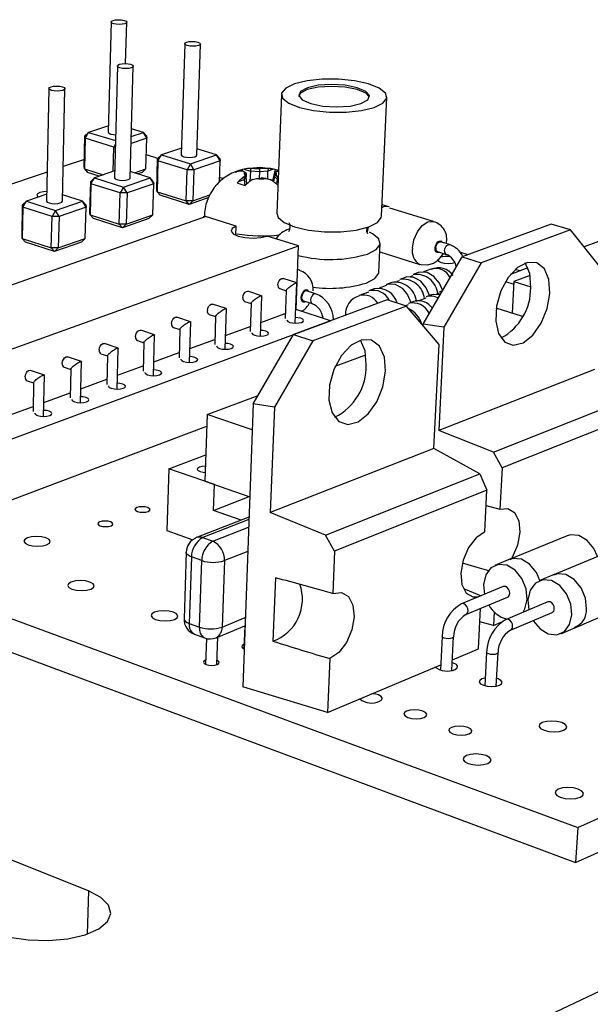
# Model space of a CAD drawing. Extents: x 0 to 194, y 0 to 154.
# Tile 6 of 7: x 149 to 167, y 123 to 154. Entities that reach past the tile are written whole.
import ezdxf

# ---------------------------------------------------------------- set-up
doc = ezdxf.new("R2010")
doc.units = 0
doc.layers.get('0').update_dxf_attribs({"linetype": 'CONTINUOUS'})

msp = doc.modelspace()

# ---------------------------------------------------------------- linework, layer by layer
at = {"color": 7, "linetype": 'CONTINUOUS'}
for p, q in [((152.195, 153.603), (152.105, 150.132)), ((152.651, 152.293), (152.686, 153.595)), ((154.512, 152.918), (154.403, 149.423)), ((154.894, 149.413), (155.006, 152.908)), ((152.391, 152.22), (152.298, 148.701)), ((152.793, 148.692), (152.89, 152.211)), ((150.235, 151.509), (150.158, 147.966)), ((150.657, 147.959), (150.738, 151.502)), ((157.559, 151.324), (157.416, 147.579)), ((160.713, 147.487), (160.884, 151.236)), ((151.485, 150.127), (151.369, 150.015)), ((151.378, 149.946), (151.485, 150.127)), ((152.111, 150.338), (151.485, 150.127)), ((151.485, 150.127), (152.329, 149.866)), ((152.829, 149.998), (153.213, 150.127)), ((153.213, 150.127), (152.836, 150.243)), ((153.321, 149.946), (153.213, 150.127)), ((153.311, 150.015), (153.213, 150.127)), ((151.346, 149.047), (151.369, 150.015)), ((151.378, 149.946), (151.354, 148.977)), ((151.378, 149.946), (151.369, 150.015)), ((152.28, 149.666), (151.378, 149.946)), ((152.326, 149.744), (152.28, 149.666)), ((153.321, 149.946), (152.823, 149.777)), ((153.293, 148.977), (153.321, 149.946)), ((153.311, 150.015), (153.321, 149.946)), ((152.26, 148.899), (152.28, 149.666)), ((152.324, 149.666), (152.28, 149.666)), ((154.409, 149.634), (153.777, 149.418)), ((155.519, 149.418), (154.9, 149.608)), ((151.351, 149.277), (150.682, 149.05)), ((153.663, 149.309), (153.306, 149.419)), ((153.63, 148.33), (153.659, 149.305)), ((153.67, 149.234), (153.641, 148.259)), ((153.777, 149.418), (153.659, 149.305)), ((153.67, 149.234), (153.659, 149.305)), ((153.67, 149.234), (153.777, 149.418)), ((154.587, 148.95), (153.67, 149.234)), ((153.777, 149.418), (154.695, 149.134)), ((154.695, 149.134), (154.587, 148.95)), ((154.695, 149.134), (155.519, 149.418)), ((154.804, 148.95), (154.695, 149.134)), ((155.629, 149.234), (154.804, 148.95)), ((155.629, 149.234), (155.519, 149.418)), ((155.617, 149.305), (155.519, 149.418)), ((155.606, 148.559), (155.629, 149.234)), ((155.617, 149.305), (155.629, 149.234)), ((150.178, 148.879), (148.504, 148.311)), ((151.354, 148.977), (151.346, 149.047)), ((151.354, 148.977), (151.945, 148.791)), ((151.354, 148.977), (151.454, 148.865)), ((151.822, 148.749), (151.454, 148.865)), ((152.304, 148.914), (151.667, 148.696)), ((153.424, 148.696), (152.799, 148.892)), ((152.928, 148.851), (153.293, 148.977)), ((153.177, 148.865), (153.037, 148.817)), ((153.177, 148.865), (153.293, 148.977)), ((154.556, 147.972), (154.587, 148.95)), ((154.804, 148.95), (154.587, 148.95)), ((154.804, 148.95), (154.773, 147.972)), ((156.107, 148.876), (156.157, 148.889)), ((156.386, 148.969), (156.333, 148.954)), ((156.342, 148.908), (156.333, 148.954)), ((156.359, 148.908), (156.4, 148.883)), ((156.386, 148.969), (156.586, 148.907)), ((156.4, 148.883), (156.451, 148.843)), ((156.418, 148.783), (156.451, 148.843)), ((156.451, 148.843), (156.447, 148.737)), ((156.586, 148.907), (156.567, 148.585)), ((156.589, 148.988), (156.586, 148.907)), ((156.867, 148.883), (156.586, 148.907)), ((156.716, 148.992), (156.589, 148.988)), ((156.716, 148.992), (156.87, 148.989)), ((156.867, 148.883), (156.861, 148.686)), ((156.87, 148.989), (156.867, 148.883)), ((157.138, 148.907), (156.867, 148.883)), ((157.02, 148.992), (156.87, 148.989)), ((157.273, 148.973), (156.904, 149.018)), ((157.141, 148.988), (157.02, 148.992)), ((157.141, 148.988), (157.138, 148.907)), ((157.315, 148.969), (157.138, 148.907)), ((157.138, 148.661), (157.138, 148.907)), ((157.36, 148.954), (157.283, 148.597)), ((157.36, 148.954), (157.315, 148.969)), ((157.345, 148.843), (157.341, 148.737)), ((157.376, 148.883), (157.345, 148.843)), ((157.396, 148.783), (157.345, 148.843)), ((157.468, 148.927), (157.36, 148.954)), ((157.376, 148.883), (157.401, 148.908)), ((151.525, 147.601), (151.55, 148.583)), ((151.559, 148.511), (151.534, 147.529)), ((151.667, 148.696), (151.55, 148.583)), ((151.559, 148.511), (151.55, 148.583)), ((151.559, 148.511), (151.667, 148.696)), ((152.477, 148.222), (151.559, 148.511)), ((151.667, 148.696), (152.586, 148.407)), ((152.586, 148.407), (153.424, 148.696)), ((153.535, 148.511), (152.696, 148.222)), ((153.535, 148.511), (153.424, 148.696)), ((153.524, 148.583), (153.424, 148.696)), ((153.506, 147.529), (153.535, 148.511)), ((153.524, 148.583), (153.535, 148.511)), ((155.745, 148.663), (155.611, 148.704)), ((156.211, 148.584), (156.168, 148.538)), ((156.211, 148.584), (156.389, 148.646)), ((156.447, 148.737), (156.389, 148.646)), ((156.392, 148.727), (156.389, 148.646)), ((156.389, 148.646), (156.403, 148.465)), ((156.418, 148.783), (156.392, 148.727)), ((156.423, 148.459), (156.471, 148.503)), ((156.467, 148.499), (156.447, 148.737)), ((156.652, 148.647), (156.775, 148.673)), ((156.775, 148.673), (156.926, 148.696)), ((157.08, 148.673), (156.926, 148.696)), ((157.08, 148.673), (157.207, 148.647)), ((157.341, 148.737), (157.316, 148.574)), ((157.433, 148.646), (157.341, 148.737)), ((157.436, 148.727), (157.396, 148.783)), ((157.405, 148.503), (157.45, 148.464)), ((157.412, 148.498), (157.433, 148.646)), ((157.436, 148.727), (157.433, 148.646)), ((157.457, 148.639), (157.433, 148.646)), ((157.46, 148.712), (157.436, 148.727)), ((150.163, 148.182), (149.522, 147.962)), ((152.45, 147.237), (152.477, 148.222)), ((152.586, 148.407), (152.477, 148.222)), ((152.696, 148.222), (152.477, 148.222)), ((152.696, 148.222), (152.586, 148.407)), ((152.696, 148.222), (152.669, 147.237)), ((153.641, 148.259), (153.63, 148.33)), ((153.641, 148.259), (154.556, 147.972)), ((153.641, 148.259), (153.739, 148.147)), ((149.522, 147.962), (149.405, 147.849)), ((149.412, 147.776), (149.522, 147.962)), ((149.522, 147.962), (150.441, 147.669)), ((150.441, 147.669), (151.294, 147.962)), ((151.294, 147.962), (150.662, 148.163)), ((151.405, 147.776), (151.294, 147.962)), ((151.396, 147.849), (151.294, 147.962)), ((154.654, 147.86), (153.739, 148.147)), ((154.773, 147.972), (154.556, 147.972)), ((154.654, 147.86), (154.556, 147.972)), ((155.274, 148.076), (154.654, 147.86)), ((154.654, 147.86), (154.773, 147.972)), ((154.773, 147.972), (155.308, 148.158)), ((149.385, 146.861), (149.405, 147.849)), ((149.412, 147.776), (149.392, 146.787)), ((149.412, 147.776), (149.405, 147.849)), ((150.331, 147.481), (149.412, 147.776)), ((150.441, 147.669), (150.331, 147.481)), ((150.552, 147.481), (150.441, 147.669)), ((151.405, 147.776), (150.552, 147.481)), ((151.38, 146.787), (151.405, 147.776)), ((151.396, 147.849), (151.405, 147.776)), ((151.534, 147.529), (151.525, 147.601)), ((160.96, 147.782), (160.77, 147.84)), ((162.354, 147.32), (160.975, 147.744)), ((145.7, 144.148), (155.168, 147.478)), ((150.309, 146.49), (150.331, 147.481)), ((150.552, 147.481), (150.331, 147.481)), ((150.552, 147.481), (150.53, 146.49)), ((151.534, 147.529), (152.45, 147.237)), ((151.534, 147.529), (151.635, 147.417)), ((152.551, 147.125), (151.635, 147.417)), ((153.387, 147.417), (152.551, 147.125)), ((152.669, 147.237), (153.506, 147.529)), ((153.387, 147.417), (153.506, 147.529)), ((155.119, 147.461), (155.119, 147.484)), ((156.139, 147.172), (155.168, 147.478)), ((152.669, 147.237), (152.45, 147.237)), ((152.551, 147.125), (152.45, 147.237)), ((152.551, 147.125), (152.669, 147.237)), ((156.129, 146.887), (156.139, 147.172)), ((160.276, 146.993), (160.306, 147.147)), ((166.064, 147.242), (163.255, 146.206)), ((166.667, 147.058), (163.86, 146.018)), ((166.667, 147.058), (166.064, 147.242)), ((167.628, 145.857), (166.667, 147.058)), ((149.392, 146.787), (149.385, 146.861)), ((149.392, 146.787), (150.309, 146.49)), ((149.392, 146.787), (149.496, 146.674)), ((150.412, 146.377), (149.496, 146.674)), ((151.262, 146.674), (150.412, 146.377)), ((150.53, 146.49), (151.38, 146.787)), ((151.262, 146.674), (151.38, 146.787)), ((158.101, 146.554), (157.117, 146.864)), ((160.633, 145.728), (160.674, 146.636)), ((162.855, 146.592), (162.575, 146.679)), ((168.176, 146.923), (167.098, 146.52)), ((147.898, 142.884), (158.101, 146.554)), ((150.53, 146.49), (150.309, 146.49)), ((150.412, 146.377), (150.309, 146.49)), ((150.412, 146.377), (150.53, 146.49)), ((158.022, 144.548), (158.101, 146.554)), ((160.662, 146.368), (161.926, 145.972)), ((162.478, 146.372), (162.757, 146.285)), ((163.444, 146.276), (163.186, 146.356)), ((162.024, 144.085), (163.255, 146.206)), ((163.86, 146.018), (162.684, 143.992)), ((163.255, 146.206), (163.86, 146.018)), ((158.139, 145.786), (158.072, 145.807)), ((161.876, 145.712), (161.709, 145.651)), ((162.272, 145.824), (162.035, 145.737)), ((165.331, 145.86), (164.784, 145.656)), ((165.082, 145.767), (164.933, 145.814)), ((158.044, 145.387), (157.611, 145.525)), ((161.04, 145.404), (160.872, 145.342)), ((161.281, 145.458), (161.199, 145.428)), ((161.459, 145.558), (161.292, 145.497)), ((161.699, 145.612), (161.618, 145.583)), ((164.626, 145.429), (164.882, 145.349)), ((164.886, 145.428), (164.831, 144.434)), ((165.4, 145.62), (164.886, 145.428)), ((164.886, 145.428), (165.42, 145.262)), ((156.938, 144.984), (156.505, 145.123)), ((157.508, 145.207), (157.711, 145.142)), ((157.711, 145.148), (157.677, 144.265)), ((157.999, 144.119), (158.049, 145.379)), ((158.636, 145.045), (158.355, 145.134)), ((160.305, 145.098), (160.009, 144.989)), ((160.484, 145.199), (160.315, 145.137)), ((160.862, 145.304), (160.643, 145.223)), ((162.635, 145.138), (162.539, 145.102)), ((156.401, 144.804), (156.605, 144.739)), ((156.897, 143.711), (156.944, 144.975)), ((160.89, 144.853), (157.941, 143.759)), ((158.255, 144.824), (158.535, 144.734)), ((161.499, 144.659), (160.89, 144.853)), ((161.731, 144.801), (161.563, 144.739)), ((162.109, 144.907), (161.892, 144.826)), ((162.287, 145.008), (162.12, 144.946)), ((162.528, 145.063), (162.448, 145.033)), ((155.822, 144.577), (155.389, 144.718)), ((155.784, 143.299), (155.828, 144.569)), ((156.605, 144.745), (156.572, 143.858)), ((158.016, 144.546), (158.022, 144.548)), ((159.113, 144.196), (158.022, 144.548)), ((161.499, 144.659), (158.551, 143.561)), ((161.553, 144.7), (161.469, 144.669)), ((162.528, 143.445), (161.499, 144.659)), ((165.161, 144.33), (164.332, 144.591)), ((148.958, 140.432), (159.113, 144.196)), ((154.696, 144.167), (154.263, 144.309)), ((154.661, 142.884), (154.702, 144.158)), ((155.285, 144.398), (155.488, 144.331)), ((155.488, 144.338), (155.458, 143.447)), ((156.913, 144.14), (157.683, 144.423)), ((159.112, 144.194), (159.113, 144.196)), ((153.56, 143.753), (153.127, 143.896)), ((154.158, 143.988), (154.362, 143.921)), ((154.362, 143.927), (154.334, 143.032)), ((155.799, 143.731), (156.578, 144.017)), ((162.024, 144.085), (162.021, 144.043)), ((162.684, 143.992), (162.024, 144.085)), ((162.684, 143.992), (162.52, 140.74)), ((153.021, 143.574), (153.225, 143.506)), ((153.528, 142.464), (153.566, 143.744)), ((154.675, 143.318), (155.464, 143.607)), ((156.671, 141.578), (157.941, 143.759)), ((158.551, 143.561), (157.338, 141.477)), ((157.941, 143.759), (158.551, 143.561)), ((152.414, 143.335), (151.981, 143.479)), ((152.385, 142.041), (152.42, 143.326)), ((153.225, 143.513), (153.199, 142.614)), ((162.364, 140.177), (162.528, 143.445)), ((151.257, 142.913), (150.824, 143.059)), ((151.873, 143.156), (152.078, 143.088)), ((152.078, 143.094), (152.054, 142.192)), ((153.541, 142.901), (154.339, 143.194)), ((159.26, 142.764), (160.222, 143.127)), ((150.089, 142.488), (149.656, 142.635)), ((150.715, 142.734), (150.92, 142.666)), ((150.92, 142.672), (150.899, 141.766)), ((151.232, 141.614), (151.263, 142.904)), ((152.397, 142.48), (153.204, 142.776)), ((167.431, 142.657), (162.52, 140.74)), ((149.547, 142.309), (149.751, 142.239)), ((150.067, 141.183), (150.095, 142.479)), ((151.242, 142.055), (152.058, 142.355)), ((149.752, 142.246), (149.733, 141.336)), ((129.73, 141.941), (166.899, 128.239)), ((150.077, 141.627), (150.903, 141.93)), ((155.219, 141.241), (156.827, 141.847)), ((164.24, 140.063), (168.867, 141.896)), ((148.901, 141.194), (149.736, 141.501)), ((156.671, 141.578), (156.342, 132.668)), ((157.338, 141.477), (156.671, 141.578)), ((157.338, 141.477), (157.21, 138.155)), ((169.091, 141.39), (164.515, 139.567)), ((155.219, 141.241), (155.148, 139.141)), ((156.641, 140.762), (155.219, 141.241)), ((129.755, 140.947), (166.83, 127.135)), ((148.921, 138.502), (155.207, 140.879)), ((164.24, 140.063), (162.52, 140.74)), ((162.364, 140.177), (157.21, 138.155)), ((163.811, 139.381), (162.364, 140.177)), ((154.013, 139.533), (155.177, 139.977)), ((164.515, 139.567), (164.24, 140.063)), ((154.013, 139.533), (153.953, 137.589)), ((155.453, 139.036), (154.013, 139.533)), ((164.515, 139.567), (164.443, 138.261)), ((158.953, 137.448), (163.811, 139.381)), ((163.811, 139.381), (164.039, 138.862)), ((155.148, 139.141), (156.563, 138.653)), ((155.425, 138.221), (155.453, 139.036)), ((155.425, 138.221), (156.549, 138.658)), ((164.039, 138.862), (159.236, 136.938)), ((163.968, 137.549), (164.039, 138.862)), ((164.016, 138.378), (164.443, 138.261)), ((166.899, 128.239), (189.213, 138.285)), ((156.539, 138.016), (154.885, 137.368)), ((156.292, 137.919), (155.425, 138.221)), ((158.953, 137.448), (157.21, 138.155)), ((153.953, 137.589), (154.767, 137.302)), ((155.08, 137.367), (155.404, 137.254)), ((159.236, 136.938), (158.953, 137.448)), ((166.563, 137.427), (164.714, 136.667)), ((166.83, 127.135), (189.098, 137.261)), ((154.559, 136.905), (154.491, 134.816)), ((154.727, 136.76), (154.658, 134.668)), ((155.05, 136.645), (154.727, 136.76)), ((159.236, 136.938), (159.179, 135.605)), ((167.96, 136.953), (166.113, 136.186)), ((154.979, 134.552), (155.05, 136.645)), ((155.765, 136.645), (155.691, 134.552)), ((164.782, 136.695), (164.29, 136.493)), ((157.373, 136.103), (157.295, 134.11)), ((166.18, 136.214), (165.689, 136.01)), ((164.552, 135.827), (163.239, 135.283)), ((163.372, 134.948), (164.685, 135.494)), ((165.955, 135.342), (164.643, 134.792)), ((166.784, 134.522), (168.625, 135.302)), ((163.768, 133.865), (163.837, 135.142)), ((164.264, 135.028), (164.24, 134.598)), ((164.778, 134.457), (166.09, 135.008)), ((154.658, 134.668), (154.979, 134.552)), ((155.5, 134.217), (156.413, 134.587)), ((156.405, 134.584), (156.378, 133.872)), ((164.24, 134.598), (163.814, 134.721)), ((164.24, 134.598), (164.491, 134.703)), ((166.362, 134.344), (166.852, 134.551)), ((154.82, 134.327), (155.141, 134.21)), ((155.53, 133.369), (155.56, 134.241)), ((162.626, 134.259), (162.572, 133.205)), ((162.931, 133.19), (162.986, 134.245)), ((155.2, 134.193), (155.172, 133.379)), ((162.948, 133.52), (163.768, 133.865)), ((164.028, 133.765), (163.97, 132.706)), ((164.331, 132.69), (164.39, 133.749)), ((151.476, 126.249), (133.359, 133.434)), ((159.09, 133.557), (159.017, 131.865)), ((159.017, 131.865), (162.58, 133.366)), ((162.847, 120.854), (188.66, 133.069)), ((159.017, 131.865), (156.342, 132.668)), ((166.899, 128.239), (166.83, 127.135))]:
    msp.add_line(p, q, dxfattribs=at)
at = {"color": 8, "linetype": 'CONTINUOUS'}
for p, q in [((156.536, 137.938), (155.08, 137.367)), ((155.404, 137.254), (156.527, 137.695)), ((156.499, 136.936), (155.765, 136.645)), ((155.691, 134.552), (156.422, 134.848)), ((151.476, 126.249), (151.44, 124.887))]:
    msp.add_line(p, q, dxfattribs=at)
at = {"color": 7, "linetype": 'CONTINUOUS', "flags": 128}
for points in [[(152.606, 153.653), (152.663, 153.628), (152.685, 153.599), (152.671, 153.57), (152.622, 153.545), (152.544, 153.529), (152.451, 153.523), (152.357, 153.529), (152.275, 153.545), (152.218, 153.57), (152.195, 153.599), (152.21, 153.628), (152.26, 153.653), (152.337, 153.669), (152.429, 153.675), (152.524, 153.669), (152.606, 153.653)], [(154.924, 152.968), (154.982, 152.943), (155.006, 152.913), (154.992, 152.884), (154.943, 152.859), (154.866, 152.842), (154.772, 152.836), (154.677, 152.842), (154.594, 152.859), (154.536, 152.884), (154.512, 152.913), (154.526, 152.943), (154.575, 152.968), (154.652, 152.984), (154.746, 152.99), (154.841, 152.984), (154.924, 152.968)], [(152.809, 152.271), (152.867, 152.245), (152.89, 152.215), (152.875, 152.185), (152.825, 152.16), (152.747, 152.143), (152.652, 152.137), (152.556, 152.143), (152.472, 152.16), (152.415, 152.185), (152.392, 152.215), (152.406, 152.245), (152.457, 152.271), (152.535, 152.288), (152.629, 152.294), (152.726, 152.288), (152.809, 152.271)], [(160.482, 150.909), (160.756, 151.044), (160.879, 151.201), (160.839, 151.366), (160.641, 151.522), (160.306, 151.655), (159.866, 151.751), (159.364, 151.801), (158.848, 151.801), (158.369, 151.751), (157.971, 151.655), (157.695, 151.522), (157.566, 151.366), (157.6, 151.201), (157.792, 151.044), (158.126, 150.909), (158.569, 150.811), (159.076, 150.76), (159.598, 150.76), (160.083, 150.811), (160.482, 150.909)], [(160.068, 151.032), (160.284, 151.148), (160.337, 151.284), (160.22, 151.419), (159.952, 151.534), (159.574, 151.61), (159.143, 151.637), (158.723, 151.61), (158.379, 151.534), (158.161, 151.419), (158.105, 151.284), (158.218, 151.148), (158.485, 151.032), (158.865, 150.955), (159.3, 150.927), (159.723, 150.955), (160.068, 151.032)], [(150.657, 151.562), (150.715, 151.536), (150.738, 151.506), (150.722, 151.475), (150.671, 151.449), (150.591, 151.432), (150.496, 151.426), (150.399, 151.432), (150.315, 151.449), (150.257, 151.475), (150.235, 151.506), (150.25, 151.536), (150.302, 151.562), (150.381, 151.579), (150.477, 151.585), (150.574, 151.579), (150.657, 151.562)], [(160.328, 151.243), (160.218, 151.357), (159.95, 151.472), (159.571, 151.549), (159.14, 151.575), (158.721, 151.549), (158.376, 151.472), (158.159, 151.357), (158.1, 151.25)], [(152.105, 150.132), (152.105, 150.127), (152.128, 150.097), (152.184, 150.072), (152.265, 150.055), (152.334, 150.049)], [(154.403, 149.423), (154.403, 149.418), (154.427, 149.387), (154.484, 149.361), (154.566, 149.344), (154.661, 149.338), (154.754, 149.344), (154.831, 149.361), (154.88, 149.387), (154.894, 149.413)], [(156.904, 149.018), (156.426, 148.977), (156.395, 148.969)], [(157.401, 148.908), (157.457, 148.908), (157.467, 148.907)], [(152.298, 148.701), (152.298, 148.696), (152.321, 148.665), (152.379, 148.639), (152.461, 148.621), (152.557, 148.615), (152.651, 148.621), (152.729, 148.639), (152.779, 148.665), (152.793, 148.692)], [(156.168, 148.538), (156.285, 148.495), (156.423, 148.459)], [(149.948, 148.232), (149.873, 148.193), (149.85, 148.147), (149.883, 148.101), (149.898, 148.091)], [(150.165, 148.267), (150.064, 148.259), (149.948, 148.232)], [(150.158, 147.966), (150.158, 147.962), (150.181, 147.931), (150.238, 147.904), (150.321, 147.886), (150.417, 147.88), (150.512, 147.886), (150.591, 147.904), (150.642, 147.931), (150.657, 147.959)], [(157.416, 147.579), (157.456, 147.452), (157.647, 147.289), (157.978, 147.149), (158.416, 147.048), (158.919, 146.994), (159.437, 146.994), (159.918, 147.048), (160.313, 147.149)], [(160.77, 147.84), (160.759, 147.843), (160.729, 147.849)], [(160.313, 147.149), (160.586, 147.289), (160.708, 147.452), (160.713, 147.487)], [(156.139, 147.172), (156.01, 147.102), (155.975, 147.018), (156.039, 146.935), (156.193, 146.864), (156.413, 146.817), (156.666, 146.8), (156.914, 146.817), (157.117, 146.864)], [(160.285, 146.932), (160.289, 146.928), (160.255, 147.011), (160.266, 147.125)], [(160.275, 146.295), (160.547, 146.436), (160.669, 146.6), (160.63, 146.772), (160.435, 146.935), (160.339, 146.985)], [(162.424, 146.488), (162.435, 146.549), (162.459, 146.606), (162.494, 146.651), (162.534, 146.677), (162.572, 146.68), (162.575, 146.679)], [(161.926, 145.978), (161.961, 145.962), (162.174, 145.952), (162.358, 146.009), (162.514, 146.117), (162.647, 146.28), (162.661, 146.315)], [(162.481, 146.12), (162.482, 146.109), (162.516, 146.069), (162.592, 146.034), (162.7, 146.011), (162.821, 146.003), (162.939, 146.011), (163.024, 146.031)], [(166.02, 145.057), (165.99, 145.494), (165.848, 145.83), (165.615, 146.019), (165.321, 146.035), (165.005, 145.875), (164.712, 145.56), (164.48, 145.133), (164.342, 144.652), (164.317, 144.183), (164.407, 143.79), (164.6, 143.526), (164.869, 143.426), (165.178, 143.502), (165.485, 143.744), (165.75, 144.119), (165.937, 144.577), (166.02, 145.057)], [(165.419, 145.244), (165.388, 145.681), (165.247, 146.015)], [(160.234, 145.384), (160.506, 145.526), (160.627, 145.691), (160.633, 145.728)], [(162.647, 145.142), (162.543, 145.383), (162.367, 145.594), (162.154, 145.715), (161.935, 145.729), (161.876, 145.712)], [(157.451, 145.327), (157.462, 145.39), (157.487, 145.449), (157.524, 145.496), (157.566, 145.523), (157.607, 145.526), (157.611, 145.525)], [(162.23, 144.987), (162.126, 145.228), (161.95, 145.439), (161.736, 145.561), (161.518, 145.575), (161.459, 145.558)], [(156.344, 144.924), (156.354, 144.987), (156.38, 145.047), (156.417, 145.094), (156.459, 145.121), (156.5, 145.124), (156.505, 145.123)], [(157.711, 145.148), (157.714, 145.158), (157.722, 145.17), (157.734, 145.186), (157.751, 145.204), (157.772, 145.224), (157.796, 145.245), (157.823, 145.267), (157.851, 145.288), (157.881, 145.309), (157.91, 145.328), (157.939, 145.346), (157.965, 145.36), (157.989, 145.372), (158.01, 145.381), (158.027, 145.386), (158.039, 145.388), (158.047, 145.385), (158.049, 145.379), (158.049, 145.379)], [(158.355, 145.134), (158.351, 145.135), (158.311, 145.132), (158.27, 145.106), (158.235, 145.06), (158.21, 145.002), (158.199, 144.94)], [(160.872, 145.342), (160.931, 145.359), (161.15, 145.345), (161.363, 145.222), (161.539, 145.01), (161.644, 144.769)], [(162.539, 145.102), (162.601, 145.12), (162.627, 145.124)], [(156.605, 144.745), (156.607, 144.754), (156.615, 144.767), (156.627, 144.782), (156.644, 144.8), (156.665, 144.82), (156.689, 144.841), (156.716, 144.863), (156.744, 144.885), (156.774, 144.905), (156.803, 144.925), (156.832, 144.942), (156.859, 144.957), (156.883, 144.969), (156.904, 144.978), (156.921, 144.983), (156.933, 144.985), (156.941, 144.982), (156.944, 144.976), (156.944, 144.975)], [(162.57, 145.011), (162.349, 145.026), (162.287, 145.008)], [(155.227, 144.518), (155.237, 144.581), (155.263, 144.641), (155.3, 144.688), (155.342, 144.716), (155.384, 144.719), (155.389, 144.718)], [(155.488, 144.338), (155.491, 144.347), (155.498, 144.359), (155.51, 144.375), (155.527, 144.393), (155.548, 144.413), (155.572, 144.434), (155.599, 144.456), (155.627, 144.477), (155.657, 144.498), (155.686, 144.518), (155.715, 144.535), (155.742, 144.55), (155.766, 144.563), (155.787, 144.571), (155.805, 144.577), (155.817, 144.578), (155.825, 144.576), (155.828, 144.57), (155.828, 144.569)], [(154.099, 144.108), (154.11, 144.171), (154.135, 144.232), (154.173, 144.279), (154.216, 144.307), (154.258, 144.31), (154.263, 144.309)], [(154.362, 143.927), (154.364, 143.936), (154.371, 143.948), (154.383, 143.964), (154.4, 143.982), (154.421, 144.002), (154.445, 144.023), (154.471, 144.045), (154.5, 144.067), (154.53, 144.088), (154.559, 144.107), (154.588, 144.125), (154.615, 144.14), (154.64, 144.152), (154.661, 144.161), (154.678, 144.166), (154.691, 144.168), (154.699, 144.165), (154.702, 144.159), (154.702, 144.158)], [(157.736, 144.219), (157.737, 144.209), (157.763, 144.175), (157.826, 144.145), (157.914, 144.126), (158.016, 144.119), (158.115, 144.126), (158.196, 144.145)], [(158.196, 144.145), (158.247, 144.175), (158.261, 144.209), (158.234, 144.244), (158.172, 144.273), (158.083, 144.293), (158.006, 144.299)], [(152.962, 143.694), (152.972, 143.758), (152.998, 143.818), (153.035, 143.866), (153.079, 143.894), (153.121, 143.897), (153.127, 143.896)], [(157.093, 143.737), (157.144, 143.767), (157.158, 143.802), (157.132, 143.837), (157.069, 143.866), (156.981, 143.886), (156.903, 143.893)], [(153.225, 143.513), (153.227, 143.521), (153.234, 143.534), (153.246, 143.549), (153.263, 143.567), (153.283, 143.587), (153.307, 143.609), (153.334, 143.63), (153.363, 143.652), (153.392, 143.673), (153.422, 143.693), (153.451, 143.71), (153.478, 143.726), (153.503, 143.738), (153.524, 143.747), (153.542, 143.752), (153.555, 143.754), (153.563, 143.751), (153.566, 143.745), (153.566, 143.744)], [(156.632, 143.812), (156.632, 143.802), (156.658, 143.767), (156.72, 143.737), (156.809, 143.718), (156.911, 143.711), (157.011, 143.718), (157.093, 143.737)], [(160.844, 142.608), (160.805, 143.054), (160.652, 143.395), (160.403, 143.585), (160.092, 143.598), (159.762, 143.43), (159.456, 143.105), (159.218, 142.666), (159.079, 142.173), (159.059, 141.694), (159.159, 141.294), (159.366, 141.027), (159.652, 140.928), (159.977, 141.01), (160.298, 141.261), (160.572, 141.647), (160.762, 142.117), (160.844, 142.608)], [(160.237, 142.805), (160.198, 143.251), (160.051, 143.582)], [(151.814, 143.276), (151.824, 143.341), (151.85, 143.401), (151.888, 143.449), (151.931, 143.477), (151.974, 143.481), (151.981, 143.479)], [(152.078, 143.094), (152.08, 143.102), (152.087, 143.115), (152.098, 143.131), (152.115, 143.149), (152.135, 143.169), (152.159, 143.19), (152.186, 143.212), (152.215, 143.234), (152.244, 143.255), (152.274, 143.275), (152.303, 143.292), (152.331, 143.308), (152.355, 143.32), (152.377, 143.329), (152.395, 143.334), (152.408, 143.336), (152.417, 143.334), (152.42, 143.328), (152.42, 143.326)], [(155.517, 143.401), (155.517, 143.391), (155.543, 143.356), (155.605, 143.326), (155.694, 143.306), (155.797, 143.299), (155.897, 143.306), (155.979, 143.326)], [(155.979, 143.326), (156.032, 143.356), (156.046, 143.391), (156.02, 143.426), (155.958, 143.456), (155.869, 143.476), (155.79, 143.482)], [(150.655, 142.855), (150.665, 142.92), (150.691, 142.981), (150.729, 143.029), (150.774, 143.057), (150.817, 143.061), (150.824, 143.059)], [(150.92, 142.672), (150.922, 142.68), (150.929, 142.693), (150.94, 142.708), (150.957, 142.727), (150.977, 142.747), (151.001, 142.768), (151.028, 142.79), (151.056, 142.812), (151.086, 142.833), (151.116, 142.852), (151.145, 142.87), (151.172, 142.886), (151.198, 142.898), (151.219, 142.907), (151.237, 142.913), (151.251, 142.914), (151.259, 142.912), (151.263, 142.906), (151.263, 142.904)], [(154.392, 142.987), (154.392, 142.976), (154.418, 142.941), (154.48, 142.911), (154.569, 142.891), (154.672, 142.883), (154.773, 142.891), (154.856, 142.911)], [(154.856, 142.911), (154.909, 142.941), (154.923, 142.976), (154.898, 143.012), (154.835, 143.042), (154.746, 143.062), (154.667, 143.069)], [(149.486, 142.43), (149.496, 142.495), (149.522, 142.556), (149.56, 142.604), (149.605, 142.633), (149.649, 142.637), (149.656, 142.635)], [(153.722, 142.492), (153.776, 142.522), (153.791, 142.558), (153.765, 142.594), (153.703, 142.624), (153.614, 142.644), (153.534, 142.651)], [(149.752, 142.246), (149.753, 142.254), (149.76, 142.266), (149.771, 142.282), (149.788, 142.3), (149.808, 142.32), (149.832, 142.342), (149.858, 142.364), (149.887, 142.385), (149.917, 142.407), (149.947, 142.427), (149.976, 142.444), (150.004, 142.46), (150.029, 142.472), (150.051, 142.481), (150.069, 142.487), (150.083, 142.489), (150.092, 142.487), (150.095, 142.481), (150.095, 142.479)], [(153.258, 142.568), (153.257, 142.558), (153.283, 142.522), (153.345, 142.492), (153.434, 142.471), (153.537, 142.464), (153.638, 142.471), (153.722, 142.492)], [(152.112, 142.146), (152.112, 142.136), (152.137, 142.099), (152.199, 142.069), (152.288, 142.048), (152.392, 142.041), (152.493, 142.048), (152.578, 142.069)], [(152.578, 142.069), (152.632, 142.099), (152.648, 142.136), (152.623, 142.172), (152.561, 142.202), (152.471, 142.223), (152.39, 142.23)], [(150.956, 141.72), (150.956, 141.709), (150.981, 141.673), (151.042, 141.642), (151.132, 141.621), (151.236, 141.614), (151.338, 141.621), (151.423, 141.642)], [(151.423, 141.642), (151.478, 141.673), (151.494, 141.709), (151.47, 141.746), (151.408, 141.777), (151.318, 141.797), (151.236, 141.804)], [(150.258, 141.211), (150.313, 141.243), (150.33, 141.279), (150.306, 141.316), (150.244, 141.347), (150.154, 141.368), (150.071, 141.375)], [(149.79, 141.29), (149.789, 141.279), (149.814, 141.243), (149.875, 141.211), (149.965, 141.19), (150.069, 141.183), (150.172, 141.19), (150.258, 141.211)], [(154.977, 139.589), (154.922, 139.556), (154.907, 139.518), (154.934, 139.48), (154.998, 139.448), (155.091, 139.426), (155.158, 139.419)], [(155.165, 139.618), (155.063, 139.61), (154.977, 139.589)], [(153.36, 138.191), (153.408, 138.219), (153.422, 138.253), (153.399, 138.286), (153.344, 138.315), (153.264, 138.334), (153.172, 138.34), (153.082, 138.334), (153.007, 138.315), (152.959, 138.286), (152.945, 138.253), (152.968, 138.219), (153.023, 138.191), (153.103, 138.172), (153.195, 138.165), (153.285, 138.172), (153.36, 138.191)], [(164.443, 138.261), (164.701, 138.29), (164.911, 138.162), (165.041, 137.897), (165.071, 137.535), (164.997, 137.131), (164.831, 136.746), (164.807, 136.705)], [(152.19, 137.739), (152.239, 137.768), (152.253, 137.802), (152.231, 137.835), (152.176, 137.864), (152.096, 137.883), (152.003, 137.89), (151.913, 137.883), (151.837, 137.864), (151.789, 137.835), (151.774, 137.802), (151.796, 137.768), (151.852, 137.739), (151.932, 137.72), (152.024, 137.713), (152.115, 137.72), (152.19, 137.739)], [(150.162, 137.144), (150.247, 137.194), (150.273, 137.252), (150.236, 137.311), (150.141, 137.361), (150.004, 137.394), (149.846, 137.405), (149.689, 137.394), (149.558, 137.361), (149.474, 137.311), (149.447, 137.252), (149.484, 137.194), (149.578, 137.144), (149.715, 137.111), (149.875, 137.099), (150.032, 137.111), (150.162, 137.144)], [(163.968, 137.549), (163.698, 137.364), (163.46, 137.052), (163.292, 136.662), (163.219, 136.253), (163.251, 135.889), (163.385, 135.624), (163.598, 135.499), (163.774, 135.504)], [(167.524, 136.772), (167.411, 137.024), (167.198, 137.28), (166.939, 137.432), (166.672, 137.458), (166.563, 137.427)], [(164.093, 136.323), (163.734, 136.427), (163.268, 136.564)], [(165.307, 135.422), (165.273, 135.76), (165.139, 136.084), (164.925, 136.342), (164.665, 136.496), (164.398, 136.523), (164.166, 136.418), (164.002, 136.198), (163.933, 135.897), (163.962, 135.582)], [(151.553, 135.746), (151.638, 135.797), (151.663, 135.857), (151.625, 135.918), (151.528, 135.969), (151.389, 136.003), (151.228, 136.015), (151.069, 136.003), (150.937, 135.969), (150.852, 135.918), (150.826, 135.857), (150.864, 135.797), (150.96, 135.746), (151.1, 135.712), (151.261, 135.699), (151.42, 135.712), (151.553, 135.746)], [(164.756, 135.613), (164.749, 135.68), (164.722, 135.745), (164.68, 135.796), (164.628, 135.827), (164.574, 135.833), (164.552, 135.827)], [(166.718, 134.934), (166.684, 135.274), (166.55, 135.599), (166.334, 135.859), (166.072, 136.014), (165.802, 136.041), (165.567, 135.937), (165.401, 135.716), (165.33, 135.414), (165.36, 135.093)], [(159.179, 135.605), (159.451, 135.638), (159.675, 135.511), (159.815, 135.242), (159.852, 134.873), (159.78, 134.46), (159.61, 134.065), (159.368, 133.748), (159.09, 133.557)], [(163.305, 135.768), (163.355, 135.746), (163.858, 135.532)], [(165.177, 135.016), (165.236, 135.121), (165.307, 135.422)], [(166.161, 135.127), (166.154, 135.195), (166.127, 135.26), (166.084, 135.311), (166.032, 135.343), (165.978, 135.348), (165.955, 135.342)], [(154.19, 134.791), (154.275, 134.843), (154.299, 134.905), (154.258, 134.966), (154.16, 135.018), (154.018, 135.053), (153.855, 135.065), (153.695, 135.053), (153.563, 135.018), (153.478, 134.966), (153.454, 134.905), (153.494, 134.843), (153.592, 134.791), (153.734, 134.756), (153.897, 134.744), (154.058, 134.756), (154.19, 134.791)], [(165.495, 134.758), (165.498, 134.753), (165.711, 134.495), (165.972, 134.339), (166.241, 134.31), (166.478, 134.413), (166.645, 134.632), (166.718, 134.934)], [(156.383, 134.006), (156.372, 134.002), (156.323, 133.971), (156.31, 133.934), (156.335, 133.897), (156.386, 133.869)], [(155.176, 133.513), (155.166, 133.51), (155.117, 133.478), (155.103, 133.442), (155.127, 133.405), (155.186, 133.373), (155.27, 133.352), (155.367, 133.345), (155.462, 133.352), (155.54, 133.373)], [(155.54, 133.373), (155.589, 133.405), (155.603, 133.442), (155.579, 133.478), (155.534, 133.504)], [(163.032, 133.219), (163.1, 133.264), (163.115, 133.317), (163.076, 133.369), (162.989, 133.414), (162.943, 133.428)], [(163.983, 132.946), (163.881, 132.917), (163.813, 132.871), (163.798, 132.818), (163.837, 132.765), (163.926, 132.719), (164.049, 132.689), (164.189, 132.678), (164.325, 132.689), (164.434, 132.719), (164.434, 132.719)], [(164.434, 132.719), (164.502, 132.765), (164.517, 132.818), (164.477, 132.871), (164.389, 132.917), (164.344, 132.93)], [(160.655, 132.215), (160.724, 132.261), (160.741, 132.315), (160.703, 132.368), (160.616, 132.414), (160.493, 132.445), (160.413, 132.453)], [(162.059, 131.705), (162.128, 131.752), (162.145, 131.806), (162.106, 131.861), (162.018, 131.907), (161.894, 131.937), (161.753, 131.948), (161.616, 131.937), (161.505, 131.907), (161.435, 131.861), (161.419, 131.806), (161.457, 131.752), (161.545, 131.705), (161.67, 131.675), (161.811, 131.664), (161.948, 131.675), (162.059, 131.705)], [(166.456, 131.301), (166.537, 131.357), (166.554, 131.422), (166.505, 131.488), (166.396, 131.544), (166.245, 131.581), (166.075, 131.594), (165.911, 131.581), (165.778, 131.544), (165.697, 131.488), (165.68, 131.422), (165.729, 131.357), (165.837, 131.301), (165.988, 131.263), (166.159, 131.25), (166.324, 131.263), (166.456, 131.301)], [(163.478, 131.191), (163.547, 131.238), (163.562, 131.293), (163.522, 131.348), (163.433, 131.394), (163.308, 131.425), (163.166, 131.436), (163.029, 131.425), (162.918, 131.394), (162.849, 131.348), (162.833, 131.293), (162.872, 131.238), (162.961, 131.191), (163.086, 131.16), (163.229, 131.149), (163.366, 131.16), (163.478, 131.191)], [(164.068, 130.258), (164.151, 130.315), (164.17, 130.383), (164.121, 130.45), (164.013, 130.506), (163.861, 130.544), (163.69, 130.558), (163.524, 130.544), (163.389, 130.506), (163.306, 130.45), (163.287, 130.383), (163.335, 130.315), (163.443, 130.258), (163.595, 130.22), (163.767, 130.207), (163.933, 130.22), (164.068, 130.258)], [(166.98, 129.195), (167.063, 129.253), (167.079, 129.322), (167.028, 129.39), (166.917, 129.448), (166.763, 129.487), (166.589, 129.5), (166.422, 129.487), (166.287, 129.448), (166.205, 129.39), (166.187, 129.322), (166.238, 129.253), (166.349, 129.195), (166.503, 129.156), (166.677, 129.142), (166.845, 129.156), (166.98, 129.195)], [(148.462, 124.951), (148.981, 124.792), (149.582, 124.7), (150.215, 124.681), (150.83, 124.737), (151.374, 124.864), (151.802, 125.051), (152.081, 125.282), (152.188, 125.538), (152.116, 125.798), (151.871, 126.042), (151.476, 126.249)]]:
    msp.add_lwpolyline(points, dxfattribs=at)
at = {"color": 8, "linetype": 'CONTINUOUS', "flags": 128}
for points in [[(161.691, 146.481), (161.738, 146.748), (161.846, 147), (161.999, 147.198), (162.174, 147.311), (162.343, 147.322), (162.353, 147.32)], [(162.404, 146.481), (162.417, 146.553), (162.446, 146.622), (162.488, 146.676), (162.535, 146.707), (162.582, 146.71), (162.619, 146.686), (162.635, 146.66)], [(162.537, 146.354), (162.517, 146.344), (162.471, 146.341), (162.433, 146.365), (162.41, 146.415), (162.404, 146.481)], [(162.704, 146.401), (162.715, 146.462), (162.74, 146.519), (162.774, 146.564), (162.814, 146.59), (162.852, 146.593), (162.855, 146.592)], [(158.139, 145.786), (158.122, 145.791), (158.071, 145.798)], [(158.417, 145.115), (158.4, 145.142), (158.361, 145.167), (158.313, 145.163), (158.264, 145.131), (158.221, 145.076), (158.191, 145.006), (158.178, 144.932), (158.185, 144.866), (158.21, 144.816), (158.25, 144.791), (158.298, 144.795), (158.316, 144.804)], [(158.636, 145.045), (158.632, 145.046), (158.592, 145.043), (158.551, 145.016), (158.516, 144.97), (158.491, 144.912), (158.48, 144.85), (158.486, 144.794), (158.507, 144.753), (158.534, 144.734)], [(154.727, 136.76), (154.66, 136.788), (154.609, 136.821), (154.575, 136.856), (154.56, 136.893), (154.559, 136.905)], [(165.703, 136.016), (165.597, 136.273), (165.383, 136.531), (165.123, 136.685), (164.857, 136.711), (164.755, 136.665)], [(167.174, 135.127), (167.141, 135.466), (167.007, 135.79), (166.792, 136.05), (166.53, 136.205), (166.26, 136.232), (166.153, 136.184)], [(163.443, 135.067), (163.436, 135.135), (163.409, 135.2), (163.366, 135.252), (163.314, 135.283), (163.261, 135.289), (163.239, 135.283)], [(154.491, 134.816), (154.492, 134.803), (154.507, 134.766), (154.54, 134.73), (154.592, 134.697), (154.658, 134.668)], [(164.849, 134.576), (164.842, 134.644), (164.815, 134.709), (164.772, 134.762), (164.72, 134.793), (164.666, 134.799), (164.643, 134.792)], [(162.944, 134.204), (162.889, 134.189), (162.821, 134.183), (162.751, 134.189), (162.69, 134.204), (162.646, 134.226), (162.627, 134.252), (162.626, 134.259)], [(162.986, 134.245), (162.978, 134.226), (162.944, 134.204)], [(164.348, 133.708), (164.293, 133.693), (164.225, 133.688), (164.155, 133.693), (164.093, 133.708), (164.049, 133.73), (164.029, 133.757), (164.028, 133.765)], [(164.39, 133.749), (164.382, 133.73), (164.348, 133.708)]]:
    msp.add_lwpolyline(points, dxfattribs=at)
at = {"color": 7, "linetype": 'CONTINUOUS'}
for centre, radius, start, end in [((156.651, 147.467), 1.519, 105.8777, 179.3702), ((156.526, 148.034), 0.941, 101.8607, 116.4563), ((156.333, 148.124), 0.785, 88.0954, 102.9821), ((156.563, 148.202), 0.787, 88.1269, 102.9795), ((156.455, 148.841), 0.0686, 142.7025, 238.0123), ((156.868, 147.473), 1.527, 84.2831, 95.7173), ((157.164, 148.414), 0.575, 74.8023, 92.2399), ((157.34, 148.824), 0.0689, 323.47, 58.498), ((157.111, 147.636), 1.307, 123.3827, 133.5023), ((157.374, 147.552), 1.312, 123.4286, 133.5159), ((156.928, 150.191), 1.526, 264.259, 275.7414), ((156.52, 147.491), 1.345, 48.8434, 59.2724), ((160.878, 147.479), 0.314, 74.798, 119.1611), ((157.574, 147.154), 0.268, 325.6009, 28.901), ((162.221, 146.775), 0.552, 344.0897, 76.3825), ((157.999, 146.378), 0.726, 106.3506, 146.6246), ((156.949, 151.88), 5.012, 260.8863, 276.301), ((162.528, 146.466), 0.106, 167.8267, 241.6005), ((162.637, 145.921), 0.706, 24.604, 72.0126), ((159.107, 150.23), 4.105, 255.6405, 286.5283), ((162.773, 145.453), 0.763, 81.6305, 106.5901), ((162.56, 145.803), 0.521, 9.8802, 67.7241), ((157.951, 145.198), 0.61, 354.0638, 72.3424), ((162.505, 145.284), 0.578, 35.6272, 113.3773), ((161.136, 144.723), 0.688, 6.4137, 98.0125), ((161.388, 144.816), 0.687, 6.4175, 98.0615), ((161.807, 144.972), 0.686, 6.4237, 98.1429), ((157.56, 145.305), 0.111, 168.9017, 242.1729), ((159.085, 149.229), 4.013, 262.188, 286.6473), ((160.456, 144.591), 0.564, 24.9047, 104.4688), ((160.611, 144.592), 0.62, 14.8307, 101.8538), ((163.626, 145.225), 1.793, 298.8652, 0.6186), ((156.453, 144.903), 0.111, 169.1383, 242.2776), ((158.305, 144.919), 0.108, 168.7268, 242.0445), ((158.328, 144.229), 0.872, 359.8555, 69.324), ((160.172, 144.413), 0.589, 105.7741, 184.3304), ((161.876, 144.281), 0.541, 35.1929, 105.5124), ((162.268, 144.514), 0.457, 59.7251, 108.9146), ((155.337, 144.497), 0.112, 169.3796, 242.3764), ((157.971, 144.953), 0.511, 295.8165, 338.1825), ((158.312, 144.216), 0.564, 5.9016, 66.6813), ((161.707, 144.19), 0.567, 25.8674, 104.7603), ((154.21, 144.087), 0.112, 169.6222, 242.4755), ((153.073, 143.674), 0.113, 169.8693, 242.5674), ((151.926, 143.257), 0.114, 170.1178, 242.658), ((150.768, 142.836), 0.114, 170.3707, 242.7427), ((158.438, 142.767), 1.799, 296.6762, 1.224), ((149.599, 142.411), 0.115, 170.628, 242.8231), ((155.075, 136.888), 0.516, 111.5425, 178.1791), ((155.422, 136.761), 0.696, 119.4489, 180.1543), ((155.747, 136.647), 0.698, 119.5075, 180.1094), ((155.133, 136.681), 0.633, 356.7222, 64.6905), ((155.407, 137.743), 1.154, 251.9501, 288.0495), ((137.563, 60.895), 77.774, 73.86315, 75.24303), ((156.824, 135.426), 1.399, 289.6807, 20.1113), ((164.629, 135.608), 0.127, 296.1341, 1.9921), ((163.828, 134.235), 1.202, 119.3815, 178.8408), ((164.884, 135.669), 0.893, 208.0217, 255.9113), ((163.825, 134.242), 0.839, 122.6654, 179.8112), ((166.033, 135.123), 0.128, 296.1935, 1.6706), ((154.993, 134.798), 0.502, 177.9168, 249.8883), ((155.335, 135.62), 1.126, 251.5766, 288.4231), ((165.244, 133.736), 1.216, 119.6344, 178.6433), ((165.24, 133.743), 0.85, 122.9276, 179.6078), ((155.311, 134.681), 0.501, 250.1207, 292.1463), ((181.579, 209.773), 79.464, 252.20624, 253.56012), ((162.783, 133.77), 0.605, 231.9403, 294.3452), ((160.403, 132.761), 0.601, 231.3864, 294.7265)]:
    msp.add_arc(centre, radius, start, end, dxfattribs=at)
at = {"color": 8, "linetype": 'CONTINUOUS'}
for centre, radius, start, end in [((162.148, 146.383), 0.467, 167.9683, 241.5721), ((162.809, 146.379), 0.107, 167.9658, 240.1988), ((162.409, 145.311), 0.531, 27.6987, 104.8922), ((160.143, 144.482), 0.525, 30.0633, 104.9474), ((161.214, 143.849), 0.81, 16.502, 64.0883), ((154.982, 137.109), 0.276, 69.1022, 110.4809), ((163.316, 135.062), 0.127, 297.0102, 2.2258), ((166.613, 135.08), 0.564, 290.6416, 4.786), ((154.976, 134.61), 0.323, 169.6019, 241.1948), ((155.297, 134.493), 0.323, 169.5264, 241.1484), ((155.343, 134.529), 0.349, 296.7635, 3.7998), ((164.721, 134.572), 0.128, 297.0675, 1.9052)]:
    msp.add_arc(centre, radius, start, end, dxfattribs=at)

doc.saveas('drawing.dxf')
